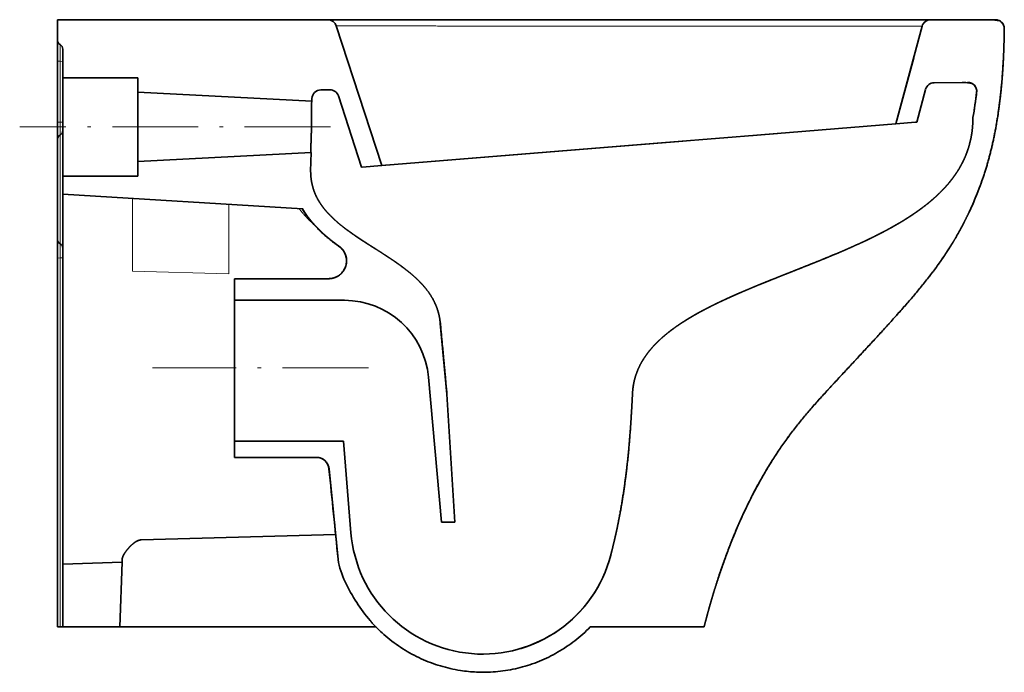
# Model space of a CAD drawing. Extents: x 66 to 384, y 41 to 268.
# Tile 2 of 6: x 246 to 384, y 41 to 132. Entities that reach past the tile are written whole.
import ezdxf

# ---------------------------------------------------------------- set-up
doc = ezdxf.new("R2010")
doc.units = 0
doc.linetypes.add('DASHDOT', pattern=[18.5, 12, -3, 0.5, -3])
doc.layers.get('0').update_dxf_attribs({"lineweight": 13})

msp = doc.modelspace()

# ---------------------------------------------------------------- linework, layer by layer
at = {"color": 7, "lineweight": 35, "ltscale": 0.070862}
msp.add_line((251.29, 131.86), (251.29, 129.03), dxfattribs=at)
at = {"color": 7, "lineweight": 35}
for p, q in [((251.29, 131.86), (289.13, 131.86)), ((314.01, 131.86), (289.13, 131.86)), ((290.32, 131), (296.67, 111.45)), ((334.31, 131.86), (314.01, 131.86)), ((373.51, 131.86), (347.05, 131.86)), ((286.91, 120.46), (262.54, 121.74)), ((368.63, 117.29), (347.46, 115.57)), ((286.78, 113.26), (262.54, 111.99)), ((296.71, 111.45), (327.79, 113.97)), ((285.61, 105.39), (252.04, 107.44)), ((252.04, 95.27), (252.04, 60.34)), ((276.08, 95.61), (276.08, 70.6)), ((305.02, 61.53), (303.21, 81.83)), ((262.6, 46.86), (295.89, 46.86))]:
    msp.add_line(p, q, dxfattribs=at)
at = {"color": 7, "lineweight": 13, "ltscale": 0.314025}
msp.add_line((346.78, 130.96), (334.22, 130.96), dxfattribs=at)
at = {"color": 7, "lineweight": 35, "ltscale": 0.318514}
msp.add_line((347.05, 131.86), (334.31, 131.86), dxfattribs=at)
at = {"color": 7, "lineweight": 35, "ltscale": 0.353312}
msp.add_line((372.31, 130.94), (368.63, 117.29), dxfattribs=at)
at = {"color": 7, "lineweight": 35, "ltscale": 0.225877}
msp.add_line((373.51, 131.86), (382.55, 131.86), dxfattribs=at)
at = {"color": 7, "lineweight": 35, "ltscale": 0.074269}
msp.add_line((251.29, 129.03), (251.29, 126.06), dxfattribs=at)
at = {"color": 7, "lineweight": 13, "ltscale": 0.058448}
msp.add_line((251.66, 128.38), (251.66, 126.04), dxfattribs=at)
at = {"color": 7, "lineweight": 35, "ltscale": 0.099815}
msp.add_line((252.04, 127.73), (252.04, 123.74), dxfattribs=at)
at = {"color": 7, "lineweight": 35, "ltscale": 0.213446}
msp.add_line((251.29, 126.06), (251.29, 117.52), dxfattribs=at)
at = {"color": 7, "lineweight": 13, "ltscale": 0.213446}
msp.add_line((251.66, 126.04), (251.66, 117.5), dxfattribs=at)
at = {"color": 7, "lineweight": 35, "ltscale": 0.238891}
msp.add_line((368.63, 117.29), (371.12, 126.52), dxfattribs=at)
at = {"color": 7, "lineweight": 35, "ltscale": 0.343805}
msp.add_line((252.04, 109.98), (252.04, 123.74), dxfattribs=at)
at = {"color": 7, "lineweight": 35, "ltscale": 0.262545}
for p, q in [((262.54, 123.74), (252.04, 123.74)), ((262.54, 109.98), (252.04, 109.98))]:
    msp.add_line(p, q, dxfattribs=at)
at = {"color": 7, "lineweight": 35, "ltscale": 0.050008}
for p, q in [((262.54, 121.74), (262.54, 123.74)), ((262.54, 109.98), (262.54, 111.99))]:
    msp.add_line(p, q, dxfattribs=at)
at = {"color": 7, "lineweight": 35, "ltscale": 0.117569}
msp.add_line((378.67, 123.09), (373.97, 123.04), dxfattribs=at)
at = {"color": 7, "lineweight": 35, "ltscale": 8.10139e-06}
msp.add_line((373.97, 123.04), (373.97, 123.04), dxfattribs=at)
msp.add_line((373.97, 123.04), (373.97, 123.04), dxfattribs=at)
msp.add_line((373.97, 123.04), (373.97, 123.04), dxfattribs=at)
msp.add_line((373.97, 123.04), (373.97, 123.04), dxfattribs=at)
at = {"color": 7, "lineweight": 35, "ltscale": 0.243789}
msp.add_line((262.54, 121.74), (262.54, 111.99), dxfattribs=at)
at = {"color": 7, "lineweight": 35, "ltscale": 0.031515}
msp.add_line((289.41, 122.06), (288.15, 122.04), dxfattribs=at)
at = {"color": 7, "lineweight": 35, "ltscale": 0.000159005}
msp.add_line((288.15, 122.04), (288.15, 122.04), dxfattribs=at)
at = {"color": 7, "lineweight": 35, "ltscale": 0.118696}
msp.add_line((372.78, 122.11), (371.54, 117.53), dxfattribs=at)
at = {"color": 7, "lineweight": 35, "ltscale": 0.118694}
msp.add_line((372.78, 122.11), (371.55, 117.53), dxfattribs=at)
at = {"color": 7, "lineweight": 35, "ltscale": 0.008915}
msp.add_line((286.91, 120.82), (286.91, 120.46), dxfattribs=at)
at = {"color": 7, "lineweight": 35, "ltscale": 0.262296}
msp.add_line((293.85, 111.22), (290.61, 121.2), dxfattribs=at)
at = {"color": 7, "lineweight": 35, "ltscale": 0.061507}
msp.add_line((251.29, 117.52), (251.29, 115.06), dxfattribs=at)
at = {"color": 7, "lineweight": 13, "ltscale": 0.044855}
msp.add_line((251.66, 117.5), (251.66, 115.71), dxfattribs=at)
at = {"color": 7, "lineweight": 35, "ltscale": 0.06875}
msp.add_line((371.37, 117.51), (368.63, 117.29), dxfattribs=at)
at = {"color": 7, "lineweight": 35, "ltscale": 0.000193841}
msp.add_line((368.63, 117.29), (368.63, 117.29), dxfattribs=at)
at = {"color": 7, "lineweight": 35, "ltscale": 0.004282}
msp.add_line((371.54, 117.53), (371.37, 117.51), dxfattribs=at)
at = {"color": 7, "lineweight": 35, "ltscale": 7.9436e-06}
msp.add_line((371.54, 117.53), (371.55, 117.53), dxfattribs=at)
at = {"color": 7, "lineweight": 35, "ltscale": 0.001725}
msp.add_line((379.41, 118.1), (379.41, 118.17), dxfattribs=at)
at = {"color": 7, "linetype": 'DASHDOT', "lineweight": 13}
for p, q in [((289.49, 116.86), (246.01, 116.86)), ((294.81, 83.11), (264.6, 83.11))]:
    msp.add_line(p, q, dxfattribs=at)
at = {"color": 7, "lineweight": 35, "ltscale": 0.085442}
msp.add_line((352.08, 115.95), (348.67, 115.67), dxfattribs=at)
at = {"color": 7, "lineweight": 35, "ltscale": 0.347502}
msp.add_line((251.29, 115.06), (251.29, 101.16), dxfattribs=at)
at = {"color": 7, "lineweight": 13, "ltscale": 0.379978}
msp.add_line((251.66, 115.71), (251.66, 100.51), dxfattribs=at)
at = {"color": 7, "lineweight": 35, "ltscale": 0.462375}
msp.add_line((334.66, 114.53), (316.23, 113.03), dxfattribs=at)
at = {"color": 7, "lineweight": 35, "ltscale": 0.276134}
msp.add_line((327.79, 113.97), (338.8, 114.87), dxfattribs=at)
at = {"color": 7, "lineweight": 35, "ltscale": 0.291482}
msp.add_line((346.28, 115.48), (334.66, 114.53), dxfattribs=at)
at = {"color": 7, "lineweight": 35, "ltscale": 0.029408}
msp.add_line((347.46, 115.57), (346.28, 115.48), dxfattribs=at)
at = {"color": 7, "lineweight": 35, "ltscale": 0.065343}
msp.add_line((286.78, 113.26), (286.73, 110.64), dxfattribs=at)
at = {"color": 7, "lineweight": 35, "ltscale": 0.44681}
msp.add_line((316.23, 113.03), (298.41, 111.59), dxfattribs=at)
at = {"color": 7, "lineweight": 35, "ltscale": 0.001765}
msp.add_line((293.92, 111.22), (293.85, 111.22), dxfattribs=at)
at = {"color": 7, "lineweight": 35, "ltscale": 0.068896}
msp.add_line((296.67, 111.45), (293.92, 111.22), dxfattribs=at)
at = {"color": 7, "lineweight": 35, "ltscale": 0.045628}
msp.add_line((298.41, 111.59), (296.59, 111.44), dxfattribs=at)
at = {"color": 7, "lineweight": 35, "ltscale": 0.043697}
msp.add_line((296.67, 111.45), (298.41, 111.59), dxfattribs=at)
at = {"color": 7, "lineweight": 35, "ltscale": 0.063657}
msp.add_line((252.04, 109.98), (252.04, 107.44), dxfattribs=at)
at = {"color": 7, "lineweight": 35, "ltscale": 0.262067}
msp.add_line((252.04, 107.44), (252.04, 96.96), dxfattribs=at)
at = {"color": 7, "lineweight": 13, "ltscale": 0.254347}
msp.add_line((261.79, 106.84), (261.79, 96.67), dxfattribs=at)
at = {"color": 7, "lineweight": 13, "ltscale": 0.243658}
msp.add_line((275.29, 106.02), (275.29, 96.27), dxfattribs=at)
at = {"color": 7, "lineweight": 35, "ltscale": 0.067366}
msp.add_line((251.29, 101.16), (251.29, 98.46), dxfattribs=at)
at = {"color": 7, "lineweight": 13, "ltscale": 0.049993}
msp.add_line((251.66, 100.51), (251.66, 98.51), dxfattribs=at)
at = {"color": 7, "lineweight": 35, "ltscale": 0.263631}
msp.add_line((251.29, 87.92), (251.29, 98.46), dxfattribs=at)
at = {"color": 7, "lineweight": 13, "ltscale": 0.262955}
msp.add_line((251.66, 87.99), (251.66, 98.51), dxfattribs=at)
at = {"color": 7, "lineweight": 35, "ltscale": 0.017109}
msp.add_line((252.04, 96.27), (252.04, 96.96), dxfattribs=at)
at = {"color": 7, "lineweight": 13, "ltscale": 0.337647}
msp.add_line((275.29, 96.27), (261.79, 96.67), dxfattribs=at)
at = {"color": 7, "lineweight": 35, "ltscale": 0.025042}
msp.add_line((252.04, 96.27), (252.04, 95.27), dxfattribs=at)
at = {"color": 7, "lineweight": 35, "ltscale": 0.329506}
msp.add_line((276.08, 95.61), (289.26, 95.61), dxfattribs=at)
at = {"color": 7, "lineweight": 35, "ltscale": 0.384458}
msp.add_line((276.08, 92.58), (291.46, 92.58), dxfattribs=at)
at = {"color": 7, "lineweight": 35, "ltscale": 5.69041e-05}
msp.add_line((304.87, 89.37), (304.87, 89.36), dxfattribs=at)
at = {"color": 7, "lineweight": 35, "ltscale": 0.000145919}
msp.add_line((304.87, 89.36), (304.87, 89.37), dxfattribs=at)
at = {"color": 7, "lineweight": 35, "ltscale": 0.249099}
msp.add_line((305.81, 79.44), (304.87, 89.36), dxfattribs=at)
at = {"color": 7, "lineweight": 35, "ltscale": 1.5112e-05}
msp.add_line((304.89, 89.44), (304.89, 89.44), dxfattribs=at)
at = {"color": 7, "lineweight": 35, "ltscale": 0.298184}
msp.add_line((251.29, 75.99), (251.29, 87.92), dxfattribs=at)
at = {"color": 7, "lineweight": 13, "ltscale": 0.297406}
msp.add_line((251.66, 76.1), (251.66, 87.99), dxfattribs=at)
at = {"color": 7, "lineweight": 35, "ltscale": 0.448963}
msp.add_line((305.81, 79.45), (306.92, 61.53), dxfattribs=at)
at = {"color": 7, "lineweight": 35, "ltscale": 0.356506}
msp.add_line((251.29, 61.73), (251.29, 75.99), dxfattribs=at)
at = {"color": 7, "lineweight": 13, "ltscale": 0.356084}
msp.add_line((251.66, 61.85), (251.66, 76.1), dxfattribs=at)
at = {"color": 7, "lineweight": 35, "ltscale": 0.381004}
msp.add_line((276.08, 72.85), (291.32, 72.85), dxfattribs=at)
at = {"color": 7, "lineweight": 35, "ltscale": 0.321311}
msp.add_line((291.32, 72.85), (292.37, 60.04), dxfattribs=at)
at = {"color": 7, "lineweight": 35, "ltscale": 0.286419}
msp.add_line((276.08, 70.6), (287.53, 70.6), dxfattribs=at)
at = {"color": 7, "lineweight": 35, "ltscale": 0.319157}
msp.add_line((289.31, 69), (290.58, 56.29), dxfattribs=at)
at = {"color": 7, "lineweight": 35, "ltscale": 0.355605}
msp.add_line((251.29, 47.51), (251.29, 61.73), dxfattribs=at)
at = {"color": 7, "lineweight": 13, "ltscale": 0.355394}
msp.add_line((251.66, 47.64), (251.66, 61.85), dxfattribs=at)
at = {"color": 7, "lineweight": 35, "ltscale": 0.047472}
msp.add_line((306.92, 61.53), (305.02, 61.53), dxfattribs=at)
at = {"color": 7, "lineweight": 35, "ltscale": 0.117474}
msp.add_line((252.04, 55.64), (252.04, 60.34), dxfattribs=at)
at = {"color": 7, "lineweight": 35, "ltscale": 0.208042}
msp.add_line((260.35, 55.93), (252.04, 55.64), dxfattribs=at)
at = {"color": 7, "lineweight": 35, "ltscale": 0.219405}
msp.add_line((252.04, 55.64), (252.04, 46.86), dxfattribs=at)
at = {"color": 7, "lineweight": 35, "ltscale": 0.226803}
msp.add_line((260.35, 55.93), (260.04, 46.86), dxfattribs=at)
at = {"color": 7, "lineweight": 35, "ltscale": 0.011861}
msp.add_line((260.35, 55.93), (260.37, 56.4), dxfattribs=at)
at = {"color": 7, "lineweight": 35, "ltscale": 0.001351}
msp.add_line((290.57, 56.35), (290.58, 56.29), dxfattribs=at)
at = {"color": 7, "lineweight": 35, "ltscale": 0.016067}
msp.add_line((251.29, 47.51), (251.29, 46.86), dxfattribs=at)
at = {"color": 7, "lineweight": 35, "ltscale": 0.009375}
for p, q in [((251.29, 46.86), (251.66, 46.86)), ((251.66, 46.86), (252.04, 46.86))]:
    msp.add_line(p, q, dxfattribs=at)
at = {"color": 7, "lineweight": 13, "ltscale": 0.019338}
msp.add_line((251.66, 47.64), (251.66, 46.86), dxfattribs=at)
at = {"color": 7, "lineweight": 35, "ltscale": 0.2}
msp.add_line((252.04, 46.86), (260.04, 46.86), dxfattribs=at)
at = {"color": 7, "lineweight": 35, "ltscale": 0.0641}
msp.add_line((260.04, 46.86), (262.6, 46.86), dxfattribs=at)
at = {"color": 7, "lineweight": 35, "ltscale": 0.398183}
msp.add_line((325.86, 46.86), (341.79, 46.86), dxfattribs=at)
at = {"color": 7, "lineweight": 13, "ltscale": 3.86822e-05}
msp.add_line((316.09, 43.84), (316.09, 43.84), dxfattribs=at)
at = {"color": 7, "lineweight": 35, "ltscale": 0.00088023}
msp.add_line((316.19, 43.85), (316.15, 43.84), dxfattribs=at)
at = {"color": 7, "lineweight": 13, "ltscale": 0.000186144}
msp.add_line((316.15, 43.84), (316.15, 43.85), dxfattribs=at)
at = {"color": 7, "lineweight": 13, "ltscale": 0.000160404}
msp.add_line((316.19, 43.85), (316.19, 43.86), dxfattribs=at)
at = {"color": 7, "lineweight": 13, "ltscale": 1.55189e-05}
msp.add_line((316.25, 43.88), (316.24, 43.88), dxfattribs=at)
at = {"color": 7, "lineweight": 35}
for centre, radius, start, end in [((289.13, 130.61), 1.25, 18, 90), ((373.51, 130.61), 1.25, 90.0001, 164.9293), ((382.55, 130.61), 1.25, 359.3583, 449.9999), ((252.04, 129.03), 0.75, 180, 240), ((251.29, 127.73), 0.75, 0, 60), ((373.99, 121.79), 1.25, 90.6632, 164.9293), ((373.99, 121.79), 1.25, 90.6631, 164.9313), ((378.69, 121.84), 1.25, 353.3937, 450.6631), ((288.16, 120.79), 1.25, 90.6322, 178.9683), ((289.42, 120.81), 1.25, 18.0001, 90.6631), ((323.94, 128.14), 56.36, 349.805, 353.4345), ((322.9, 128.28), 57.41, 350.9414, 353.4122), ((251.29, 116.36), 0.75, 300, 359.6933), ((252.04, 115.06), 0.75, 120, 180), ((339.46, 123.69), 43.65, 337.3219, 341.2701), ((335.64, 125.3), 47.8, 334.817, 337.3135), ((252.04, 101.16), 0.75, 180, 240), ((251.29, 99.86), 0.75, 0, 60), ((291.46, 80.78), 11.8, 5.0982, 90), ((305.64, 89.35), 0.748, 173.4519, 185.2094), ((287.53, 68.82), 1.78, 21.2456, 90.014), ((287.53, 68.83), 1.77, 5.7983, 89.9443), ((287.54, 68.82), 1.78, 5.7194, 21.226), ((-10354.77, -1010.84), 10698.7, 5.724736, 5.792864), ((-853.68, 40224.56), 40181.03, 271.592568, 271.631366), ((310.81, 61.56), 18.5, 184.7157, 345.4853)]:
    msp.add_arc(centre, radius, start, end, dxfattribs=at)
at = {"color": 7, "lineweight": 13}
for centre, radius, start, end in [((324.79, -63057.25), 63188.22, 89.9914493, 90.009659), ((305.62, 89.36), 0.747, 174.5579, 185.3831), ((305.05, 89.38), 0.18, 163.2476, 184.6472), ((287.53, 68.82), 1.78, 5.7215, 21.2017), ((289.31, 69.01), 0.00845, 181.8644, 276.7662), ((315.92, 44.94), 1.11, 278.7764, 287.0348), ((315.92, 44.94), 1.11, 278.9237, 287.039), ((316.09, 44.11), 0.273, 270.7943, 283.1946), ((310.88, 61.34), 20.82, 292.691, 299.7356), ((310.93, 61.28), 20.75, 263.7041, 266.9424), ((310.92, 61.21), 20.68, 268.9752, 276.2936)]:
    msp.add_arc(centre, radius, start, end, dxfattribs=at)
for centre, major_axis, ratio, start_param, end_param in [((252.04, 126.06), (0.75, 0), 0.025669, 3.141593, 4.18879), ((251.29, 126.02), (-0.75, 0), 0.025669, 3.141593, 4.18879), ((252.04, 117.52), (0.75, 0), 0.025669, 3.141593, 4.18879), ((251.29, 117.49), (-0.75, 0), 0.025669, 3.141593, 4.18879), ((252.04, 98.46), (0.75, 0), 0.073111, 2.094395, 3.141593), ((251.29, 98.56), (-0.75, 0), 0.073111, 2.094395, 3.141593)]:
    msp.add_ellipse(centre, major_axis=major_axis, ratio=ratio, start_param=start_param, end_param=end_param, dxfattribs=at)
for points, knots in [([(314.14, 130.96), (312.24, 130.97), (310.35, 130.97), (308.48, 130.97), (305.79, 130.98), (303.25, 130.98), (302.45, 130.98), (301.18, 130.99), (299.98, 130.99), (299.52, 130.99), (298.29, 130.99), (297.15, 130.99), (296.47, 130.99), (295.53, 130.99), (294.69, 130.99), (294.43, 130.99), (293.66, 130.99), (292.99, 130.99), (292.58, 130.99), (292.16, 130.99), (291.81, 131), (291.77, 131), (291.69, 131), (291.61, 131), (291.58, 131), (291.39, 131), (291.22, 131), (291.11, 131), (290.76, 131), (290.52, 131), (290.41, 131), (290.34, 131), (290.32, 131), (290.32, 131), (290.32, 131), (290.32, 131)], [0, 0, 0, 0, 0, 0, 65.832952, 65.832952, 65.832952, 97.189815, 97.189815, 97.189815, 116.995829, 116.995829, 116.995829, 152.482532, 152.482532, 152.482532, 169.615289, 169.615289, 169.615289, 205.763545, 205.763545, 205.763545, 210.42312, 210.42312, 210.42312, 215.082695, 215.082695, 215.082695, 234.183262, 234.183262, 234.183262, 273.894831, 273.894831, 273.894831, 273.909611, 273.909611, 273.909611, 273.909611, 273.909611, 273.909611]), ([(372.31, 130.94), (372.3, 130.94), (372.29, 130.94), (371.98, 130.94), (371.77, 130.94), (371.48, 130.94), (371.13, 130.94), (370.23, 130.94), (369.05, 130.94), (368.36, 130.94), (366.92, 130.94), (365.27, 130.94), (364.45, 130.94), (362.83, 130.94), (361.09, 130.94), (360.26, 130.94), (357.37, 130.95), (354.26, 130.95), (351.97, 130.95), (349.52, 130.96), (347.04, 130.96), (347.03, 130.96), (346.9, 130.96), (346.78, 130.96)], [0, 0, 0, 0, 0, 0, 1.34816, 1.34816, 1.34816, 41.525213, 41.525213, 41.525213, 85.044555, 85.044555, 85.044555, 124.933471, 124.933471, 124.933471, 159.398057, 159.398057, 159.398057, 242.535112, 242.535112, 242.535112, 246.828698, 246.828698, 246.828698, 246.828698, 246.828698, 246.828698]), ([(285.12, 105.42), (285.37, 105.08), (285.64, 104.75), (285.91, 104.44), (286.32, 104), (286.75, 103.59), (286.87, 103.47), (287, 103.35), (287.13, 103.23)], [0, 0, 0, 0, 0, 0, 19.399293, 19.399293, 19.399293, 27.680532, 27.680532, 27.680532, 27.680532, 27.680532, 27.680532]), ([(290.72, 100.14), (290.7, 100.14), (290.7, 100.13), (290.72, 100.11), (290.77, 100.07), (290.84, 100.02), (290.84, 100.02), (290.84, 100.01), (290.85, 100.01)], [0, 0, 0, 0, 0, 0, 15.238091, 15.238091, 15.238091, 16.142148, 16.142148, 16.142148, 16.142148, 16.142148, 16.142148]), ([(304.89, 89.44), (304.89, 89.44), (304.89, 89.44), (304.89, 89.44), (304.89, 89.44), (304.89, 89.44), (304.88, 89.44), (304.88, 89.44), (304.88, 89.43), (304.88, 89.43), (304.88, 89.43), (304.88, 89.43)], [0, 0, 0, 0, 0, 0, 0.010741, 0.010741, 0.010741, 3.123476, 3.123476, 3.123476, 5.640252, 5.640252, 5.640252, 5.640252, 5.640252, 5.640252]), ([(304.89, 89.29), (304.89, 89.29), (304.89, 89.29), (304.89, 89.29), (304.89, 89.29), (304.89, 89.29), (304.88, 89.29), (304.88, 89.29), (304.88, 89.29), (304.88, 89.29), (304.88, 89.29), (304.88, 89.29)], [0, 0, 0, 0, 0, 0, 0.009682, 0.009682, 0.009682, 3.031885, 3.031885, 3.031885, 5.423849, 5.423849, 5.423849, 5.423849, 5.423849, 5.423849])]:
    msp.add_open_spline(points, degree=5, knots=knots, dxfattribs=at)
at = {"color": 7, "lineweight": 35}
for points, degree, knots in [([(381.75, 131.86), (382.08, 131.86), (382.54, 131.78), (383.14, 131.76), (383.41, 131.49), (383.65, 131.27), (383.77, 130.93), (383.8, 130.71), (383.8, 130.6)], 3, [0, 0, 0, 0, 3.960156, 5.752992, 6.770387, 8.365962, 9.680085, 10.994207, 10.994207, 10.994207, 10.994207]), ([(383.8, 130.6), (383.76, 126.82), (383.56, 123.02), (383.18, 119.19), (382.32, 114.4), (380.86, 109.8), (380.52, 108.81), (380.14, 107.83), (379.74, 106.86)], 5, [0.002411, 0.002411, 0.002411, 0.002411, 0.002411, 0.002411, 106.890583, 106.890583, 106.890583, 136.515759, 136.515759, 136.515759, 136.515759, 136.515759, 136.515759]), ([(383.8, 130.6), (383.8, 130.24), (383.78, 129.51), (383.76, 128.42), (383.72, 127.33), (383.67, 126.24), (383.6, 125.14), (383.53, 124.05), (383.44, 122.95), (383.33, 121.86), (383.21, 120.77), (383.07, 119.68), (382.97, 118.96), (382.92, 118.6)], 3, [0, 0, 0, 0, 4.35154, 8.712436, 13.0819, 17.458831, 21.841941, 26.229595, 30.620164, 35.012143, 39.403791, 43.793413, 48.17955, 48.17955, 48.17955, 48.17955]), ([(377.92, 123.08), (378.24, 123.09), (378.71, 123), (379.32, 122.98), (379.58, 122.68), (379.83, 122.43), (379.93, 122.05), (379.94, 121.82), (379.93, 121.7)], 3, [0, 0, 0, 0, 3.93166, 5.756364, 6.851091, 8.555145, 9.964157, 11.373253, 11.373253, 11.373253, 11.373253]), ([(286.75, 113.72), (286.75, 113.95), (286.76, 114.23), (286.78, 114.56), (286.8, 115.16), (286.82, 115.82), (286.83, 116.1), (286.84, 116.78), (286.85, 117.47), (286.86, 117.87), (286.86, 118.6), (286.86, 119.26), (286.85, 119.54), (286.86, 119.79), (286.86, 119.99)], 5, [0, 0, 0, 0, 0, 0, 15.215902, 15.215902, 15.215902, 26.016788, 26.016788, 26.016788, 41.232836, 41.232836, 41.232836, 54.917591, 54.917591, 54.917591, 54.917591, 54.917591, 54.917591]), ([(337.15, 88.37), (337.29, 88.47), (337.44, 88.58), (337.58, 88.68), (337.92, 88.93), (338.26, 89.16), (338.47, 89.3), (338.78, 89.5), (339.09, 89.7), (339.21, 89.77), (339.33, 89.85), (339.46, 89.93), (339.47, 89.94), (339.5, 89.96), (339.53, 89.98), (339.54, 89.98), (339.57, 90), (339.59, 90.01), (339.59, 90.01), (339.61, 90.02), (339.62, 90.03), (339.63, 90.04), (339.65, 90.05), (339.68, 90.06), (339.69, 90.07), (339.72, 90.09), (339.75, 90.11), (339.76, 90.12), (339.91, 90.2), (340.05, 90.29), (340.18, 90.36), (340.34, 90.46), (340.5, 90.55), (340.53, 90.56), (340.68, 90.65), (340.82, 90.73), (340.94, 90.8), (341.32, 91.01), (341.71, 91.21), (341.98, 91.35), (342.55, 91.65), (343.13, 91.94), (343.44, 92.09), (343.91, 92.32), (344.38, 92.54), (344.54, 92.61), (344.77, 92.72), (345.01, 92.83), (345.09, 92.87), (345.25, 92.94), (345.41, 93.01), (345.49, 93.05), (345.76, 93.17), (346.04, 93.29), (346.23, 93.38), (346.62, 93.55), (347.01, 93.72), (347.21, 93.8), (347.71, 94.02), (348.22, 94.23), (348.53, 94.36), (349.05, 94.58), (349.57, 94.79), (349.77, 94.87), (350.03, 94.98), (350.29, 95.08), (350.35, 95.11), (350.45, 95.15), (350.55, 95.19), (350.61, 95.21), (351.18, 95.44), (351.76, 95.67), (352.28, 95.88), (352.93, 96.14), (353.59, 96.4), (353.73, 96.46), (354.02, 96.57), (354.3, 96.68), (354.42, 96.73), (355.4, 97.12), (356.38, 97.51), (357.22, 97.84), (358.23, 98.25), (359.23, 98.66), (359.41, 98.74), (360.27, 99.09), (361.12, 99.45), (361.79, 99.74), (362.59, 100.1), (363.38, 100.46), (363.52, 100.52), (363.72, 100.61), (363.92, 100.71), (363.99, 100.74), (364.35, 100.9), (364.7, 101.07), (364.99, 101.21), (365.34, 101.38), (365.69, 101.56), (365.75, 101.59), (365.87, 101.65), (365.99, 101.71), (366.05, 101.74), (366.34, 101.88), (366.62, 102.03), (366.84, 102.14), (367.11, 102.29), (367.39, 102.43), (367.44, 102.46), (367.54, 102.52), (367.64, 102.57), (367.69, 102.6), (367.94, 102.73), (368.18, 102.87), (368.37, 102.98), (368.76, 103.2), (369.15, 103.43), (369.35, 103.54), (369.63, 103.72), (369.91, 103.89), (370.01, 103.95), (370.14, 104.04), (370.28, 104.12), (370.32, 104.15), (370.41, 104.21), (370.5, 104.26), (370.54, 104.29), (370.74, 104.42), (370.93, 104.55), (371.08, 104.65), (371.39, 104.86), (371.7, 105.08), (371.85, 105.19), (372.15, 105.41), (372.45, 105.63), (372.59, 105.74), (372.8, 105.9), (373, 106.06), (373.07, 106.11), (373.2, 106.22), (373.33, 106.32), (373.39, 106.38), (373.69, 106.63), (373.99, 106.89), (374.23, 107.1), (374.56, 107.42), (374.9, 107.75), (375, 107.85), (375.23, 108.09), (375.46, 108.33), (375.58, 108.46), (375.72, 108.62), (375.86, 108.79), (375.88, 108.81), (375.95, 108.89), (376.02, 108.97), (376.06, 109.02), (376.23, 109.23), (376.39, 109.43), (376.51, 109.59), (376.78, 109.95), (377.04, 110.32), (377.19, 110.54), (377.46, 110.97), (377.71, 111.42), (377.83, 111.64), (377.97, 111.91), (378.1, 112.19), (378.13, 112.24), (378.33, 112.67), (378.51, 113.11), (378.65, 113.49), (378.94, 114.4), (379.15, 115.32), (379.25, 115.85), (379.35, 116.62), (379.39, 117.4), (379.4, 117.63), (379.41, 117.87), (379.41, 118.1)], 5, [58.642863, 58.642863, 58.642863, 58.642863, 58.642863, 58.642863, 63.156393, 63.156393, 63.156393, 69.352093, 69.352093, 69.352093, 72.720062, 72.720062, 72.720062, 73.141264, 73.141264, 73.141264, 73.562465, 73.562465, 73.562465, 73.773387, 73.773387, 73.773387, 73.984308, 73.984308, 73.984308, 74.406149, 74.406149, 74.406149, 74.827176, 74.827176, 74.827176, 78.627784, 78.627784, 78.627784, 79.478439, 79.478439, 79.478439, 82.861835, 82.861835, 82.861835, 90.356743, 90.356743, 90.356743, 99.012822, 99.012822, 99.012822, 103.414605, 103.414605, 103.414605, 105.615508, 105.615508, 105.615508, 107.799696, 107.799696, 107.799696, 113.116502, 113.116502, 113.116502, 118.433308, 118.433308, 118.433308, 126.894303, 126.894303, 126.894303, 132.575174, 132.575174, 132.575174, 133.977511, 133.977511, 133.977511, 135.397729, 135.397729, 135.397729, 149.605459, 149.605459, 149.605459, 153.433951, 153.433951, 153.433951, 157.437333, 157.437333, 157.437333, 180.376844, 180.376844, 180.376844, 185.441427, 185.441427, 185.441427, 204.402283, 204.402283, 204.402283, 208.297589, 208.297589, 208.297589, 210.25919, 210.25919, 210.25919, 218.821603, 218.821603, 218.821603, 220.609265, 220.609265, 220.609265, 222.410171, 222.410171, 222.410171, 229.165499, 229.165499, 229.165499, 230.746158, 230.746158, 230.746158, 232.321735, 232.321735, 232.321735, 238.344109, 238.344109, 238.344109, 244.487166, 244.487166, 244.487166, 247.380067, 247.380067, 247.380067, 248.826527, 248.826527, 248.826527, 250.268951, 250.268951, 250.268951, 255.256199, 255.256199, 255.256199, 260.487077, 260.487077, 260.487077, 265.32119, 265.32119, 265.32119, 267.619906, 267.619906, 267.619906, 269.923145, 269.923145, 269.923145, 278.560643, 278.560643, 278.560643, 282.568757, 282.568757, 282.568757, 287.467554, 287.467554, 287.467554, 288.416125, 288.416125, 288.416125, 290.313251, 290.313251, 290.313251, 295.672284, 295.672284, 295.672284, 302.783728, 302.783728, 302.783728, 309.520911, 309.520911, 309.520911, 311.155549, 311.155549, 311.155549, 322.544835, 322.544835, 322.544835, 337.564076, 337.564076, 337.564076, 343.974642, 343.974642, 343.974642, 343.974642, 343.974642, 343.974642]), ([(286.78, 113.26), (286.77, 113.25), (286.75, 113.29), (286.75, 113.37), (286.75, 113.5), (286.75, 113.67), (286.75, 113.68), (286.75, 113.7), (286.75, 113.72)], 5, [0, 0, 0, 0, 0, 0, 10.779234, 10.779234, 10.779234, 11.980611, 11.980611, 11.980611, 11.980611, 11.980611, 11.980611]), ([(286.73, 110.62), (286.73, 110.33), (286.75, 110.05), (286.77, 109.76), (286.85, 109.12), (287, 108.5), (287.1, 108.16), (287.3, 107.57), (287.56, 107.03), (287.68, 106.8), (287.94, 106.34), (288.23, 105.92), (288.38, 105.7), (288.68, 105.31), (289, 104.95), (289.15, 104.78), (289.33, 104.59), (289.52, 104.4), (289.55, 104.37), (289.61, 104.31), (289.67, 104.25), (289.7, 104.22), (289.99, 103.94), (290.3, 103.66), (290.58, 103.41), (291.05, 103.02), (291.53, 102.66), (291.7, 102.52), (292.12, 102.22), (292.53, 101.93), (292.76, 101.77), (293.13, 101.51), (293.5, 101.26), (293.64, 101.17), (293.87, 101.02), (294.09, 100.87), (294.17, 100.82), (294.33, 100.72), (294.48, 100.62), (294.56, 100.57), (294.84, 100.39), (295.12, 100.21), (295.33, 100.08), (295.82, 99.77), (296.33, 99.45), (296.62, 99.26), (297.31, 98.81), (298.02, 98.34), (298.43, 98.07), (299.01, 97.66), (299.57, 97.25), (299.74, 97.12), (299.97, 96.95), (300.19, 96.77), (300.25, 96.73), (300.37, 96.63), (300.5, 96.53), (300.56, 96.48), (300.93, 96.18), (301.29, 95.86), (301.6, 95.58), (302.12, 95.06), (302.63, 94.49), (302.84, 94.24), (303.29, 93.66), (303.69, 93.03), (303.89, 92.68), (304.26, 91.93), (304.54, 91.13), (304.66, 90.71), (304.77, 90.18), (304.84, 89.66), (304.85, 89.56), (304.86, 89.46), (304.87, 89.36)], 5, [0.136486, 0.136486, 0.136486, 0.136486, 0.136486, 0.136486, 8.954568, 8.954568, 8.954568, 20.485755, 20.485755, 20.485755, 29.380241, 29.380241, 29.380241, 39.126853, 39.126853, 39.126853, 47.920224, 47.920224, 47.920224, 49.541108, 49.541108, 49.541108, 51.158225, 51.158225, 51.158225, 65.018977, 65.018977, 65.018977, 73.305467, 73.305467, 73.305467, 84.159324, 84.159324, 84.159324, 91.412268, 91.412268, 91.412268, 95.429608, 95.429608, 95.429608, 99.460059, 99.460059, 99.460059, 109.378256, 109.378256, 109.378256, 121.839226, 121.839226, 121.839226, 138.268252, 138.268252, 138.268252, 145.421591, 145.421591, 145.421591, 148.123909, 148.123909, 148.123909, 150.829202, 150.829202, 150.829202, 164.800647, 164.800647, 164.800647, 175.062122, 175.062122, 175.062122, 187.14576, 187.14576, 187.14576, 199.740372, 199.740372, 199.740372, 202.578731, 202.578731, 202.578731, 202.578731, 202.578731, 202.578731]), ([(341.79, 46.86), (341.86, 47.17), (341.94, 47.47), (342.03, 47.8), (342.19, 48.41), (342.36, 49.01), (342.44, 49.32), (342.8, 50.6), (343.18, 51.87), (343.48, 52.83), (343.94, 54.24), (344.43, 55.64), (344.59, 56.08), (344.9, 56.96), (345.23, 57.83), (345.4, 58.26), (345.88, 59.49), (346.39, 60.71), (346.73, 61.51), (347.43, 63.04), (348.16, 64.55), (348.53, 65.28), (349.27, 66.69), (350.06, 68.08), (350.45, 68.75), (351.05, 69.74), (351.67, 70.71), (351.88, 71.03), (352.29, 71.65), (352.72, 72.26), (352.93, 72.56), (353.35, 73.16), (353.79, 73.75), (354, 74.03), (354.45, 74.62), (354.91, 75.2), (355.15, 75.5), (355.64, 76.11), (356.15, 76.71), (356.41, 77.02), (356.99, 77.69), (357.56, 78.34), (357.87, 78.69), (358.39, 79.26), (358.91, 79.83), (359.11, 80.05), (359.53, 80.5), (359.94, 80.95), (360.15, 81.18), (360.67, 81.74), (361.19, 82.29), (361.5, 82.63), (362.12, 83.29), (362.73, 83.95), (363.07, 84.32), (363.61, 84.89), (364.14, 85.47), (364.38, 85.72), (364.84, 86.23), (365.31, 86.73), (365.54, 86.98), (366.24, 87.74), (366.94, 88.51), (367.39, 89), (368.12, 89.81), (368.84, 90.62), (369.11, 90.92), (369.63, 91.51), (370.16, 92.1), (370.42, 92.4), (371.01, 93.09), (371.59, 93.78), (371.91, 94.16), (372.49, 94.88), (373.07, 95.6), (373.32, 95.92), (374.01, 96.83), (374.68, 97.75), (375.1, 98.34), (375.87, 99.49), (376.6, 100.66), (376.93, 101.22), (377.59, 102.37), (378.21, 103.55), (378.51, 104.15), (378.94, 105.05), (379.35, 105.96), (379.48, 106.26), (379.61, 106.56), (379.74, 106.86)], 5, [0, 0, 0, 0, 0, 0, 8.586436, 8.586436, 8.586436, 17.318986, 17.318986, 17.318986, 44.969393, 44.969393, 44.969393, 57.95416, 57.95416, 57.95416, 70.487901, 70.487901, 70.487901, 94.281187, 94.281187, 94.281187, 116.697121, 116.697121, 116.697121, 137.970453, 137.970453, 137.970453, 148.328105, 148.328105, 148.328105, 158.44765, 158.44765, 158.44765, 168.43471, 168.43471, 168.43471, 178.745574, 178.745574, 178.745574, 189.994924, 189.994924, 189.994924, 202.742449, 202.742449, 202.742449, 211.110069, 211.110069, 211.110069, 219.477689, 219.477689, 219.477689, 232.028486, 232.028486, 232.028486, 244.301916, 244.301916, 244.301916, 253.71501, 253.71501, 253.71501, 263.128104, 263.128104, 263.128104, 282.086558, 282.086558, 282.086558, 292.944225, 292.944225, 292.944225, 303.800831, 303.800831, 303.800831, 317.669375, 317.669375, 317.669375, 329.086312, 329.086312, 329.086312, 348.905891, 348.905891, 348.905891, 366.920349, 366.920349, 366.920349, 385.324351, 385.324351, 385.324351, 394.300073, 394.300073, 394.300073, 394.300073, 394.300073, 394.300073]), ([(290.85, 100.01), (290.78, 100.06), (290.64, 100.16), (290.43, 100.31), (290.22, 100.47), (290.01, 100.63), (289.79, 100.79), (289.58, 100.96), (289.37, 101.13), (289.15, 101.31), (288.94, 101.48), (288.73, 101.67), (288.52, 101.85), (288.31, 102.04), (288.11, 102.23), (287.91, 102.42), (287.72, 102.61), (287.53, 102.81), (287.34, 103.01), (287.15, 103.21), (286.97, 103.42), (286.79, 103.63), (286.6, 103.86), (286.42, 104.09), (286.24, 104.34), (286.06, 104.59), (285.89, 104.84), (285.73, 105.11), (285.62, 105.29), (285.57, 105.39)], 3, [0, 0, 0, 0, 1.015676, 2.049328, 3.099137, 4.163424, 5.240349, 6.327952, 7.424185, 8.527299, 9.643663, 10.761412, 11.879005, 12.994357, 14.105328, 15.209506, 16.304101, 17.390648, 18.476491, 19.570356, 20.679734, 21.810635, 22.967943, 24.155486, 25.378596, 26.612476, 27.833803, 29.093048, 30.385647, 30.385647, 30.385647, 30.385647]), ([(285.61, 105.39), (285.75, 105.13), (285.9, 104.89), (286.06, 104.66), (286.3, 104.31), (286.55, 103.99), (286.64, 103.88), (286.82, 103.65), (287.01, 103.43), (287.1, 103.32), (287.29, 103.12), (287.47, 102.92), (287.56, 102.83), (287.66, 102.72), (287.76, 102.62), (287.78, 102.61), (287.8, 102.58), (287.83, 102.55), (287.85, 102.53), (288.01, 102.37), (288.17, 102.22), (288.32, 102.08), (288.74, 101.7), (289.17, 101.33), (289.45, 101.1), (289.88, 100.77), (290.3, 100.45), (290.44, 100.34), (290.58, 100.24), (290.72, 100.14)], 5, [10.028424, 10.028424, 10.028424, 10.028424, 10.028424, 10.028424, 18.679746, 18.679746, 18.679746, 23.374033, 23.374033, 23.374033, 28.394001, 28.394001, 28.394001, 32.724117, 32.724117, 32.724117, 33.445818, 33.445818, 33.445818, 34.160231, 34.160231, 34.160231, 41.091021, 41.091021, 41.091021, 53.490145, 53.490145, 53.490145, 59.664699, 59.664699, 59.664699, 59.664699, 59.664699, 59.664699]), ([(290.72, 100.14), (290.89, 100.02), (291.05, 99.88), (291.19, 99.73), (291.44, 99.39), (291.61, 99.01), (291.68, 98.81), (291.77, 98.41), (291.77, 97.99), (291.75, 97.79), (291.67, 97.38), (291.51, 97), (291.42, 96.82), (291.18, 96.48), (290.88, 96.19), (290.72, 96.07), (290.35, 95.84), (289.93, 95.69), (289.71, 95.64), (289.48, 95.61), (289.26, 95.61)], 5, [0, 0, 0, 0, 0, 0, 4.487818, 4.487818, 4.487818, 8.959351, 8.959351, 8.959351, 13.388183, 13.388183, 13.388183, 17.808703, 17.808703, 17.808703, 22.286474, 22.286474, 22.286474, 27.208044, 27.208044, 27.208044, 27.208044, 27.208044, 27.208044]), ([(290.85, 100.01), (290.85, 100.01), (290.85, 100.01), (290.85, 100.01), (290.86, 100), (290.87, 99.99), (290.89, 99.98), (290.91, 99.96), (290.95, 99.93), (290.99, 99.89), (291.04, 99.84), (291.12, 99.76), (291.21, 99.65), (291.33, 99.49), (291.46, 99.28), (291.58, 99.02), (291.67, 98.73), (291.74, 98.41), (291.75, 98.07), (291.73, 97.74), (291.66, 97.42), (291.55, 97.12), (291.4, 96.83), (291.21, 96.56), (291, 96.32), (290.75, 96.11), (290.47, 95.92), (290.16, 95.78), (289.84, 95.67), (289.53, 95.62), (289.34, 95.62), (289.26, 95.61)], 3, [0, 0, 0, 0, 0.008966, 0.022784, 0.061442, 0.121305, 0.20739, 0.325929, 0.49374, 0.716722, 1.018094, 1.421553, 1.985876, 2.759927, 3.797477, 4.962216, 6.168599, 7.485101, 8.885839, 10.182566, 11.467969, 12.763975, 14.060205, 15.36792, 16.670452, 17.957046, 19.21838, 20.678233, 22.065315, 23.307942, 24.341696, 24.341696, 24.341696, 24.341696]), ([(376.54, 100.58), (376.23, 100.07), (375.59, 99.06), (374.57, 97.58), (373.49, 96.14), (372.38, 94.73), (371.23, 93.35), (370.06, 91.99), (368.86, 90.64), (367.66, 89.3), (366.44, 87.97), (365.23, 86.64), (364.01, 85.33), (362.79, 84.01), (361.57, 82.7), (360.34, 81.38), (359.12, 80.06), (357.91, 78.73), (356.72, 77.39), (355.56, 76.01), (354.43, 74.61), (353.71, 73.65), (353.36, 73.17)], 3, [0, 0, 0, 0, 7.176911, 14.371012, 21.564655, 28.73921, 35.913333, 43.108092, 50.322191, 57.539296, 64.743727, 71.929811, 79.096292, 86.261762, 93.446735, 100.649256, 107.848476, 115.032758, 122.218456, 129.41924, 136.62228, 143.801297, 143.801297, 143.801297, 143.801297]), ([(305.81, 79.45), (305.79, 79.58), (305.77, 79.85), (305.73, 80.26), (305.69, 80.67), (305.65, 81.09), (305.61, 81.5), (305.58, 81.91), (305.54, 82.32), (305.49, 82.78), (305.45, 83.29), (305.39, 83.85), (305.34, 84.4), (305.29, 84.95), (305.24, 85.49), (305.2, 85.97), (305.15, 86.42), (305.12, 86.83), (305.08, 87.24), (305.04, 87.65), (305, 88.06), (304.96, 88.47), (304.93, 88.88), (304.9, 89.15), (304.89, 89.29)], 3, [0, 0, 0, 0, 1.55675, 3.246707, 4.90567, 6.564698, 8.216238, 9.86787, 11.519602, 13.171438, 15.413726, 17.656204, 19.898589, 22.141125, 24.244931, 26.348573, 27.994032, 29.639495, 31.284561, 32.929587, 34.574036, 36.218117, 37.86162, 39.504417, 39.504417, 39.504417, 39.504417]), ([(331.77, 79.53), (331.79, 79.94), (331.83, 80.35), (331.89, 80.76), (332.07, 81.61), (332.34, 82.44), (332.51, 82.86), (332.83, 83.57), (333.23, 84.24), (333.4, 84.51), (333.77, 85.05), (334.18, 85.57), (334.4, 85.83), (334.78, 86.26), (335.18, 86.67), (335.35, 86.83), (335.55, 87.02), (335.75, 87.2), (335.79, 87.24), (336.03, 87.46), (336.29, 87.68), (336.51, 87.86), (336.78, 88.08), (337.04, 88.28), (337.08, 88.31), (337.12, 88.34), (337.15, 88.37)], 5, [0, 0, 0, 0, 0, 0, 11.631664, 11.631664, 11.631664, 24.508853, 24.508853, 24.508853, 33.416906, 33.416906, 33.416906, 42.781215, 42.781215, 42.781215, 48.811925, 48.811925, 48.811925, 50.023181, 50.023181, 50.023181, 57.468491, 57.468491, 57.468491, 58.642863, 58.642863, 58.642863, 58.642863, 58.642863, 58.642863]), ([(331.77, 79.53), (331.74, 78.84), (331.7, 78.14), (331.66, 77.45), (331.59, 76.29), (331.52, 75.13), (331.48, 74.65), (331.3, 72.15), (331.06, 69.66), (330.82, 67.66), (330.45, 65.08), (329.98, 62.52), (329.87, 61.94), (329.65, 60.81), (329.4, 59.68), (329.27, 59.13), (329.09, 58.36), (328.9, 57.58), (328.84, 57.37), (328.78, 57.15), (328.73, 56.93)], 5, [2.778515, 2.778515, 2.778515, 2.778515, 2.778515, 2.778515, 21.995118, 21.995118, 21.995118, 35.162946, 35.162946, 35.162946, 91.839198, 91.839198, 91.839198, 108.280826, 108.280826, 108.280826, 124.313293, 124.313293, 124.313293, 130.747286, 130.747286, 130.747286, 130.747286, 130.747286, 130.747286]), ([(353.62, 73.52), (353.25, 73.02), (352.54, 72.02), (351.52, 70.49), (350.55, 68.92), (349.62, 67.31), (348.74, 65.68), (347.91, 64.04), (347.12, 62.37), (346.38, 60.68), (345.67, 58.97), (345, 57.23), (344.37, 55.48), (343.97, 54.3), (343.77, 53.71)], 3, [0, 0, 0, 0, 7.362487, 14.733682, 22.133653, 29.551538, 36.953725, 44.335567, 51.704543, 59.071668, 66.496034, 73.944237, 81.399613, 88.848566, 88.848566, 88.848566, 88.848566]), ([(260.37, 56.4), (260.37, 56.51), (260.41, 56.63), (260.46, 56.77), (260.62, 57.08), (260.85, 57.41), (260.99, 57.59), (261.25, 57.91), (261.55, 58.22), (261.68, 58.34), (261.9, 58.54), (262.15, 58.72), (262.25, 58.79), (262.44, 58.89), (262.64, 58.98), (262.72, 59), (262.84, 59.03), (262.95, 59.04), (262.98, 59.04), (263, 59.05), (263.03, 59.05)], 5, [0, 0, 0, 0, 0, 0, 7.469278, 7.469278, 7.469278, 16.830287, 16.830287, 16.830287, 23.338059, 23.338059, 23.338059, 27.627407, 27.627407, 27.627407, 30.824201, 30.824201, 30.824201, 31.672715, 31.672715, 31.672715, 31.672715, 31.672715, 31.672715]), ([(316.19, 43.85), (316.2, 43.86), (316.21, 43.86), (316.23, 43.86), (316.25, 43.87), (316.28, 43.88), (316.3, 43.89), (316.31, 43.89), (316.33, 43.9), (316.33, 43.9), (316.34, 43.9), (316.35, 43.91), (316.35, 43.91), (316.36, 43.91), (316.37, 43.91), (316.38, 43.92), (316.4, 43.92), (316.42, 43.93), (316.44, 43.94), (316.51, 43.96), (316.58, 43.98), (316.64, 44), (316.7, 44.02), (316.77, 44.05), (316.78, 44.05), (316.8, 44.06), (316.82, 44.06), (316.83, 44.07), (316.85, 44.08), (316.88, 44.09), (316.9, 44.09), (316.96, 44.11), (317.02, 44.13), (317.06, 44.15), (317.16, 44.18), (317.26, 44.22), (317.32, 44.24), (317.39, 44.27), (317.47, 44.3), (317.48, 44.3), (317.51, 44.32), (317.54, 44.33), (317.56, 44.33), (317.6, 44.35), (317.65, 44.37), (317.68, 44.38), (317.84, 44.45), (318, 44.51), (318.13, 44.57), (318.36, 44.67), (318.57, 44.77), (318.66, 44.81), (318.79, 44.87), (318.92, 44.93), (318.97, 44.95), (319.05, 45), (319.14, 45.04), (319.18, 45.06), (319.53, 45.24), (319.86, 45.42), (320.16, 45.59), (320.54, 45.82), (320.91, 46.06), (321, 46.12), (321.18, 46.23), (321.35, 46.35), (321.44, 46.41), (321.81, 46.67), (322.17, 46.95), (322.44, 47.17), (322.79, 47.46), (323.13, 47.75), (323.21, 47.82), (323.36, 47.96), (323.51, 48.11), (323.59, 48.18), (323.88, 48.46), (324.16, 48.74), (324.37, 48.96), (324.6, 49.22), (324.83, 49.49), (324.87, 49.53), (324.98, 49.66), (325.09, 49.79), (325.17, 49.89), (325.26, 50), (325.34, 50.1), (325.35, 50.12), (325.56, 50.38), (325.76, 50.65), (325.95, 50.91), (326.21, 51.3), (326.46, 51.69), (326.54, 51.81), (326.66, 52.01), (326.79, 52.23), (326.84, 52.32), (326.95, 52.5), (327.05, 52.68), (327.1, 52.78), (327.54, 53.61), (327.94, 54.47), (328.24, 55.26), (328.5, 56.06), (328.71, 56.87)], 5, [0, 0, 0, 0, 0, 0, 0.390672, 0.390672, 0.390672, 0.77883, 0.77883, 0.77883, 0.876782, 0.876782, 0.876782, 0.974735, 0.974735, 0.974735, 1.17064, 1.17064, 1.17064, 1.562449, 1.562449, 1.562449, 3.157359, 3.157359, 3.157359, 3.437054, 3.437054, 3.437054, 3.70514, 3.70514, 3.70514, 4.26453, 4.26453, 4.26453, 5.383309, 5.383309, 5.383309, 7.285432, 7.285432, 7.285432, 7.753259, 7.753259, 7.753259, 8.228187, 8.228187, 8.228187, 9.17804, 9.17804, 9.17804, 13.426972, 13.426972, 13.426972, 16.370375, 16.370375, 16.370375, 17.842091, 17.842091, 17.842091, 19.312954, 19.312954, 19.312954, 29.634271, 29.634271, 29.634271, 32.788163, 32.788163, 32.788163, 35.942054, 35.942054, 35.942054, 46.499467, 46.499467, 46.499467, 49.673264, 49.673264, 49.673264, 52.847323, 52.847323, 52.847323, 61.87152, 61.87152, 61.87152, 63.452877, 63.452877, 63.452877, 67.138246, 67.138246, 67.138246, 67.665597, 67.665597, 67.665597, 77.559181, 77.559181, 77.559181, 81.843378, 81.843378, 81.843378, 85.034656, 85.034656, 85.034656, 88.226247, 88.226247, 88.226247, 113.730658, 113.730658, 113.730658, 113.730658, 113.730658, 113.730658]), ([(328.71, 56.87), (328.53, 56.19), (328.32, 55.52), (328.08, 54.86), (327.75, 54.08), (327.38, 53.33), (327.32, 53.2), (326.96, 52.5), (326.56, 51.81), (326.21, 51.27), (325.81, 50.71), (325.39, 50.16), (325.36, 50.12), (325.28, 50.03), (325.2, 49.93), (325.16, 49.88), (325.07, 49.76), (324.98, 49.65), (324.93, 49.6), (324.62, 49.24), (324.31, 48.89), (324.03, 48.61), (323.61, 48.19), (323.17, 47.78), (323.01, 47.65), (322.59, 47.28), (322.15, 46.93), (321.87, 46.72), (321.19, 46.23), (320.48, 45.77), (320.06, 45.53), (319.32, 45.12), (318.56, 44.75), (318.22, 44.6), (317.84, 44.44), (317.45, 44.29), (317.43, 44.28), (317.31, 44.24), (317.2, 44.2), (317.12, 44.17), (317, 44.13), (316.89, 44.09), (316.87, 44.08), (316.76, 44.04), (316.65, 44), (316.55, 43.97), (316.45, 43.94), (316.34, 43.91), (316.33, 43.9), (316.3, 43.89), (316.26, 43.88), (316.23, 43.87), (316.21, 43.86), (316.19, 43.86)], 5, [0, 0, 0, 0, 0, 0, 21.345373, 21.345373, 21.345373, 25.612076, 25.612076, 25.612076, 45.341555, 45.341555, 45.341555, 46.91613, 46.91613, 46.91613, 49.082941, 49.082941, 49.082941, 51.249752, 51.249752, 51.249752, 63.193306, 63.193306, 63.193306, 69.536243, 69.536243, 69.536243, 80.140911, 80.140911, 80.140911, 94.875952, 94.875952, 94.875952, 106.057945, 106.057945, 106.057945, 107.035154, 107.035154, 107.035154, 109.549216, 109.549216, 109.549216, 110.304997, 110.304997, 110.304997, 112.737375, 112.737375, 112.737375, 113.067821, 113.067821, 113.067821, 113.706494, 113.706494, 113.706494, 113.706494, 113.706494, 113.706494]), ([(325.86, 46.86), (325.18, 46.17), (324.11, 45.21), (322.54, 44.07), (320.92, 43.06), (318.77, 42), (316.08, 41.12), (313.3, 40.6), (311.25, 40.5), (309.37, 40.56), (307.48, 40.75), (304.86, 41.35), (302.15, 42.36), (299.58, 43.76), (297.29, 45.46), (295.84, 46.87), (294.46, 48.41), (293.09, 50.29), (291.5, 53.12), (290.69, 55.21), (290.58, 56.29)], 3, [0, 0, 0, 0, 11.639288, 17.235997, 23.189557, 34.59261, 45.881969, 57.106585, 68.337398, 70.520256, 79.650498, 91.071201, 102.609312, 114.256215, 126.162924, 136.647435, 138.465756, 151.022392, 164.427887, 177.436476, 177.436476, 177.436476, 177.436476])]:
    msp.add_open_spline(points, degree=degree, knots=knots, dxfattribs=at)
msp.add_open_spline([(286.86, 119.99), (286.86, 120.17), (286.87, 120.32), (286.88, 120.41), (286.89, 120.46), (286.91, 120.46)], degree=5, dxfattribs=at)

doc.saveas('drawing.dxf')
